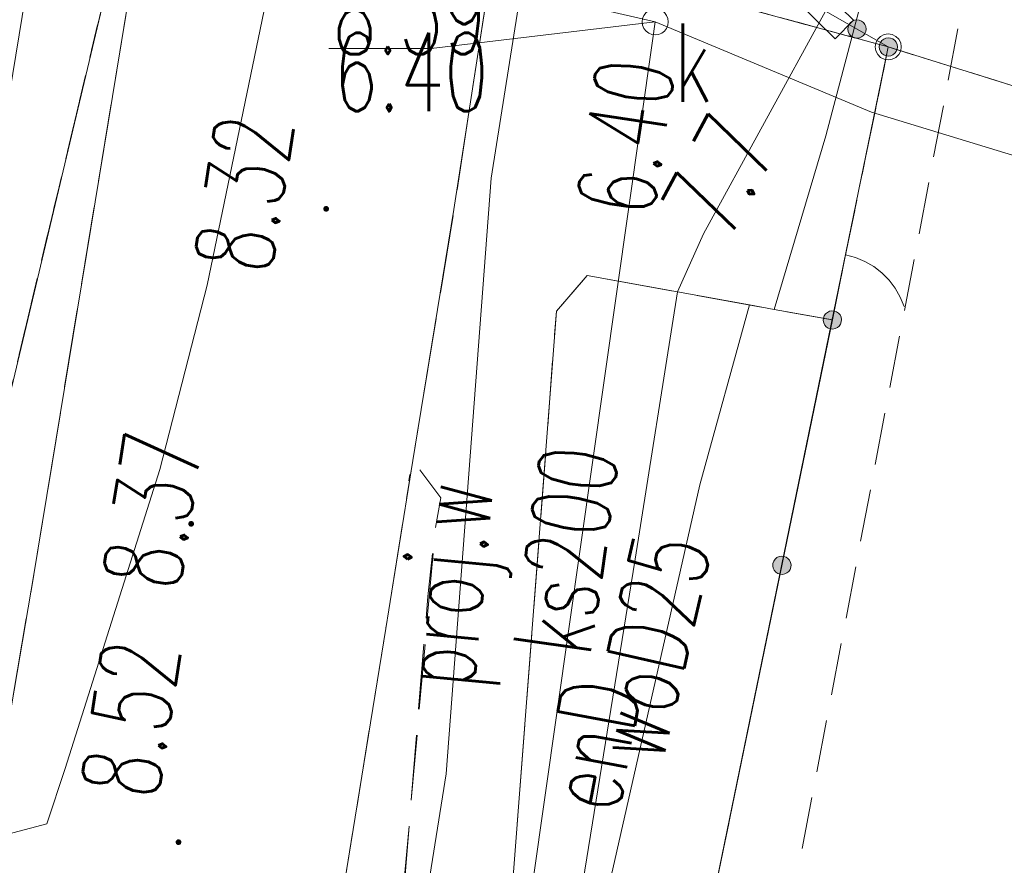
# Model space of a CAD drawing. Header units: millimetres. Extents: x -367306 to 168495, y -187323 to 82034.
# Tile 151 of 170: x 71891 to 90777, y -46637 to -30421. Entities that reach past the tile are written whole.
import ezdxf

# ---------------------------------------------------------------- set-up
doc = ezdxf.new("R2010")
doc.units = ezdxf.units.MM
doc.header["$MEASUREMENT"] = 0
for name, pattern in [('L_0_03', [1000, 500, -500]), ('L_0_04', [1500, 1000, -500]), ('L_0_05', [1750, 1250, -500]), ('L_0_06', [2000, 1500, -500])]:
    doc.linetypes.add(name, pattern=pattern)
for name, color, linetype, lineweight in [('Nowe_0_Nr_pióra__9', 7, 'Continuous', 13), ('Nowe_EGDE_Nr_pióra__8', 7, 'Continuous', 13), ('Nowe_EGDE_Nr_pióra__9', 7, 'Continuous', 13), ('Nowe_EGKK_Nr_pióra__9', 7, 'Continuous', 13), ('Nowe_EGPG_Nr_pióra__8', 7, 'Continuous', 13), ('Nowe_EGPG_Nr_pióra__9', 7, 'Continuous', 13), ('Nowe_EGUG_Nr_pióra__8', 7, 'Continuous', 13), ('Nowe_EGUG_Nr_pióra__9', 7, 'Continuous', 13), ('Nowe_GUPPRZ_O_Nr_pióra__8', 7, 'Continuous', 13), ('Nowe_GUPPRZ_O_Nr_pióra__9', 7, 'Continuous', 13), ('Nowe_OTKC_Nr_pióra__8', 7, 'Continuous', 13), ('Nowe_OTKC_Nr_pióra__9', 7, 'Continuous', 13), ('Nowe_OTKJ_Nr_pióra__8', 7, 'Continuous', 13), ('Nowe_OTKJ_Nr_pióra__9', 7, 'Continuous', 13), ('Nowe_OTKK_Nr_pióra__8', 7, 'Continuous', 13), ('Nowe_OTKK_Nr_pióra__9', 7, 'Continuous', 13), ('Nowe_OTOF_Nr_pióra__8', 7, 'Continuous', 13), ('Nowe_OTOF_Nr_pióra__9', 7, 'Continuous', 13), ('Nowe_OTOO_Nr_pióra__7', 7, 'Continuous', 13), ('Nowe_OTOO_Nr_pióra__8', 7, 'Continuous', 13), ('Nowe_OTOO_Nr_pióra__9', 7, 'Continuous', 13), ('Nowe_OTRS_Nr_pióra__7', 7, 'Continuous', 13), ('Nowe_OTRS_Nr_pióra__8', 7, 'Continuous', 13), ('Nowe_OTRS_Nr_pióra__9', 7, 'Continuous', 13), ('Nowe_OTRS_O_Nr_pióra__8', 7, 'Continuous', 13), ('Nowe_OTZT_Nr_pióra__8', 7, 'Continuous', 13), ('Nowe_OTZT_Nr_pióra__9', 7, 'Continuous', 13), ('Nowe_SUEP_Nr_pióra__8', 7, 'Continuous', 13), ('Nowe_SUEP_Nr_pióra__9', 7, 'Continuous', 13), ('Nowe_SUEP_O_Nr_pióra__8', 7, 'Continuous', 13), ('Nowe_SUES_Nr_pióra__8', 7, 'Continuous', 13), ('Nowe_SUES_Nr_pióra__9', 7, 'Continuous', 13), ('Nowe_SUKP_Nr_pióra__8', 7, 'Continuous', 13), ('Nowe_SUKP_Nr_pióra__9', 7, 'Continuous', 13), ('Nowe_SUKP_O_Nr_pióra__8', 7, 'Continuous', 13), ('Nowe_SUKS_Nr_pióra__8', 7, 'Continuous', 13), ('Nowe_SUKS_Nr_pióra__9', 7, 'Continuous', 13), ('Nowe_SUKS_O_Nr_pióra__8', 7, 'Continuous', 13), ('Nowe_SUTP_Nr_pióra__8', 7, 'Continuous', 13), ('Nowe_SUTP_Nr_pióra__9', 7, 'Continuous', 13), ('Nowe_SUWP_Nr_pióra__8', 7, 'Continuous', 13), ('Nowe_SUWP_Nr_pióra__9', 7, 'Continuous', 13), ('Nowe_SUWP_O_Nr_pióra__8', 7, 'Continuous', 13)]:
    doc.layers.add(name, color=color, linetype=linetype, lineweight=lineweight)
doc.styles.add('STYL_AUTOMATYCZNY_3', font='Simplex.shx')

msp = doc.modelspace()

# ---------------------------------------------------------------- hatches: boundary and pattern name
at = {"layer": 'Nowe_OTOO_Nr_pióra__7', "linetype": 'Continuous', "lineweight": 13}
for points in [[(87798.6, -30514.1), (87781.3, -30556.4), (87775.6, -30601.7), (87781.9, -30647), (87799.6, -30689.1), (87827.6, -30725.1), (87864, -30752.7), (87906.3, -30770), (87951.7, -30775.7), (87996.9, -30769.5), (88039, -30751.7), (88075.1, -30723.7), (88102.7, -30687.3), (88119.9, -30645), (88125.6, -30599.7), (88119.4, -30554.4), (88101.7, -30512.3), (88073.7, -30476.2), (88037.3, -30448.6), (87995, -30431.4), (87949.6, -30425.7), (87904.4, -30431.9), (87862.3, -30449.6), (87826.2, -30477.7)], [(87798.6, -30514.1), (87781.3, -30556.4), (87775.6, -30601.7), (87781.9, -30647), (87799.6, -30689.1), (87827.6, -30725.1), (87864, -30752.7), (87906.3, -30770), (87951.7, -30775.7), (87996.9, -30769.5), (88039, -30751.7), (88075.1, -30723.7), (88102.7, -30687.3), (88119.9, -30645), (88125.6, -30599.7), (88119.4, -30554.4), (88101.7, -30512.3), (88073.7, -30476.2), (88037.3, -30448.6), (87995, -30431.4), (87949.6, -30425.7), (87904.4, -30431.9), (87862.3, -30449.6), (87826.2, -30477.7)], [(88399.6, -30856.4), (88382.3, -30898.7), (88376.6, -30944), (88382.8, -30989.3), (88400.6, -31031.4), (88428.6, -31067.5), (88465, -31095.1), (88507.3, -31112.3), (88552.6, -31118), (88597.9, -31111.8), (88640, -31094.1), (88676.1, -31066), (88703.7, -31029.6), (88720.9, -30987.3), (88726.6, -30942), (88720.4, -30896.7), (88702.7, -30854.6), (88674.6, -30818.6), (88638.2, -30791), (88595.9, -30773.7), (88550.6, -30768), (88505.3, -30774.2), (88463.2, -30792), (88427.2, -30820)], [(87444.2, -36351.1), (87489.7, -36354.4), (87534.6, -36345.8), (87575.7, -36325.9), (87610.2, -36296), (87635.9, -36258.2), (87650.8, -36215), (87654.1, -36169.4), (87645.5, -36124.6), (87625.6, -36083.5), (87595.7, -36048.9), (87557.9, -36023.3), (87514.7, -36008.3), (87469.1, -36005), (87424.3, -36013.6), (87383.2, -36033.6), (87348.6, -36063.5), (87323, -36101.3), (87308, -36144.5), (87304.7, -36190), (87313.4, -36234.9), (87333.3, -36276), (87363.2, -36310.5), (87401, -36336.2)], [(86476.2, -41054.8), (86521.7, -41058), (86566.6, -41049.4), (86607.7, -41029.5), (86642.2, -40999.6), (86667.9, -40961.8), (86682.8, -40918.6), (86686.1, -40873.1), (86677.5, -40828.2), (86657.6, -40787.1), (86627.7, -40752.5), (86589.9, -40726.9), (86546.7, -40711.9), (86501.1, -40708.7), (86456.3, -40717.3), (86415.2, -40737.2), (86380.6, -40767.1), (86355, -40804.9), (86340, -40848.1), (86336.7, -40893.6), (86345.4, -40938.5), (86365.3, -40979.6), (86395.2, -41014.2), (86433, -41039.8)], [(86476.2, -41054.8), (86521.7, -41058), (86566.6, -41049.4), (86607.7, -41029.5), (86642.2, -40999.6), (86667.9, -40961.8), (86682.8, -40918.6), (86686.1, -40873.1), (86677.5, -40828.2), (86657.6, -40787.1), (86627.7, -40752.5), (86589.9, -40726.9), (86546.7, -40711.9), (86501.1, -40708.7), (86456.3, -40717.3), (86415.2, -40737.2), (86380.6, -40767.1), (86355, -40804.9), (86340, -40848.1), (86336.7, -40893.6), (86345.4, -40938.5), (86365.3, -40979.6), (86395.2, -41014.2), (86433, -41039.8)]]:
    msp.add_hatch(color=7, dxfattribs=at).paths.add_polyline_path(points)
at = {"layer": 'Nowe_OTRS_Nr_pióra__7', "linetype": 'Continuous', "lineweight": 13}
for points in [[(77723, -34049.6), (77724.5, -34061.3), (77729, -34072.1), (77736.2, -34081.4), (77745.5, -34088.6), (77756.3, -34093.1), (77768, -34094.6), (77779.6, -34093.1), (77790.5, -34088.6), (77799.8, -34081.4), (77807, -34072.1), (77811.5, -34061.3), (77813, -34049.6), (77811.5, -34038), (77807, -34027.1), (77799.8, -34017.8), (77790.5, -34010.7), (77779.6, -34006.2), (77768, -34004.6), (77756.3, -34006.2), (77745.5, -34010.7), (77736.2, -34017.8), (77729, -34027.1), (77724.5, -34038)], [(75135.4, -40087.3), (75136.9, -40099), (75141.4, -40109.8), (75148.6, -40119.1), (75157.9, -40126.3), (75168.8, -40130.8), (75180.4, -40132.3), (75192.1, -40130.8), (75202.9, -40126.3), (75212.2, -40119.1), (75219.4, -40109.8), (75223.9, -40099), (75225.4, -40087.3), (75223.9, -40075.7), (75219.4, -40064.8), (75212.2, -40055.5), (75202.9, -40048.3), (75192.1, -40043.8), (75180.4, -40042.3), (75168.8, -40043.8), (75157.9, -40048.3), (75148.6, -40055.5), (75141.4, -40064.8), (75136.9, -40075.7)], [(74893.9, -46194), (74895.4, -46205.6), (74899.9, -46216.5), (74907.1, -46225.8), (74916.4, -46233), (74927.3, -46237.5), (74938.9, -46239), (74950.6, -46237.5), (74961.4, -46233), (74970.7, -46225.8), (74977.9, -46216.5), (74982.4, -46205.6), (74983.9, -46194), (74982.4, -46182.3), (74977.9, -46171.5), (74970.7, -46162.2), (74961.4, -46155), (74950.6, -46150.5), (74938.9, -46149), (74927.3, -46150.5), (74916.4, -46155), (74907.1, -46162.2), (74899.9, -46171.5), (74895.4, -46182.3)]]:
    msp.add_hatch(color=7, dxfattribs=at).paths.add_polyline_path(points)

# ---------------------------------------------------------------- linework, layer by layer
at = {"layer": 'Nowe_0_Nr_pióra__9', "color": 7, "linetype": 'L_0_04', "lineweight": 13}
msp.add_lwpolyline([(-54175.8, -16615), (-36542.5, 13691.6), (-32491.5, 24497.6), (-41006.9, 52709.3), (-354.8, 78621.1), (4924.1, 35501.4), (-2954.1, 7738.8), (31962.3, -8247.3), (46488.5, 22925.7), (96328.3, 3296.1), (84395.1, -59501.6), (78496.2, -91288.2), (63259, -147476.2), (43808.2, -176834.2), (-26519.8, -152286.8), (-79150.4, -133916.5), (-87259.9, -85957.4)], close=True, dxfattribs=at)
at = {"layer": 'Nowe_EGDE_Nr_pióra__8', "color": 7, "linetype": 'Continuous', "lineweight": 13}
msp.add_line((88551.6, -30943), (88551.7, -30943), dxfattribs=at)
msp.add_line((88551.6, -30943), (88551.7, -30943), dxfattribs=at)
msp.add_line((88551.6, -30943), (88551.7, -30943), dxfattribs=at)
at = {"layer": 'Nowe_EGDE_Nr_pióra__9', "color": 7, "linetype": 'Continuous', "lineweight": 13, "flags": 128}
for points in [[(70431.6, -103153), (75611.6, -82253), (78871.6, -76153), (79381.6, -73863), (80541.6, -68573), (84031.6, -52933), (88551.6, -30943), (83581.6, -29593), (82851.6, -26523), (83531.6, -22883), (87021.6, -12263), (87781.6, -9943), (92201.6, 2177), (95191.6, 10357), (105121.6, 30727), (70471.6, 39997), (75171.6, 3647), (76491.6, -4103), (77721.6, -12313), (70921.6, -40873)], [(83581.6, -29593), (88551.6, -30943)], [(88551.6, -30943), (84031.6, -52933)], [(113540.3, -38747.5), (88551.6, -30943)], [(88551.6, -30943), (113540.3, -38747.5)]]:
    msp.add_lwpolyline(points, dxfattribs=at)
msp.add_lwpolyline([(70921.6, -40873), (77721.6, -12313), (76491.6, -4103), (59791.6, 2597), (44331.6, -27593), (56311.6, -36173)], close=True, dxfattribs=at)
at = {"layer": 'Nowe_EGKK_Nr_pióra__9', "color": 7, "linetype": 'L_0_06', "lineweight": 13, "flags": 128}
msp.add_lwpolyline([(70921.6, -40873), (77721.6, -12313), (69441.6, -2313), (52047.3, -12525.9), (44331.6, -27593), (47506.2, -29866.6), (54061.6, -15833), (61231.6, -20173), (55048, -35268), (56311.6, -36173)], close=True, dxfattribs=at)
at = {"layer": 'Nowe_EGPG_Nr_pióra__8', "color": 7, "linetype": 'Continuous', "lineweight": 13}
for p, q in [((88404.7, -30740.8), (88404.7, -30740.8)), ((88474.4, -30705.3), (88474.4, -30705.3)), ((88551.6, -30693), (88551.7, -30693)), ((88628.9, -30705.3), (88628.9, -30705.3)), ((88698.6, -30740.8), (88698.6, -30740.8)), ((88301.6, -30943), (88301.7, -30943)), ((88313.9, -30865.8), (88313.9, -30865.8)), ((88349.4, -30796.1), (88349.4, -30796.1)), ((88753.9, -30796.1), (88753.9, -30796.1)), ((88789.4, -30865.8), (88789.4, -30865.8)), ((88801.6, -30943), (88801.7, -30943)), ((88313.9, -31020.3), (88313.9, -31020.3)), ((88349.4, -31090), (88349.4, -31090)), ((88404.7, -31145.3), (88404.7, -31145.3)), ((88698.6, -31145.3), (88698.6, -31145.3)), ((88753.9, -31090), (88753.9, -31090)), ((88789.4, -31020.3), (88789.4, -31020.3)), ((88474.4, -31180.8), (88474.4, -31180.8)), ((88551.6, -31193), (88551.7, -31193)), ((88628.9, -31180.8), (88628.9, -31180.8))]:
    msp.add_line(p, q, dxfattribs=at)
at = {"layer": 'Nowe_EGPG_Nr_pióra__9', "color": 7, "linetype": 'Continuous', "lineweight": 13, "flags": 128}
msp.add_lwpolyline([(88551.6, -30693), (88628.9, -30705.3), (88698.6, -30740.8), (88753.9, -30796.1), (88789.4, -30865.8), (88801.6, -30943), (88789.4, -31020.3), (88753.9, -31090), (88698.6, -31145.3), (88628.9, -31180.8), (88551.6, -31193), (88474.4, -31180.8), (88404.7, -31145.3), (88349.4, -31090), (88313.9, -31020.3), (88301.6, -30943), (88313.9, -30865.8), (88349.4, -30796.1), (88404.7, -30740.8), (88474.4, -30705.3)], close=True, dxfattribs=at)
at = {"layer": 'Nowe_EGUG_Nr_pióra__8', "color": 7, "linetype": 'Continuous', "lineweight": 13}
msp.add_line((88551.6, -30943), (88551.7, -30943), dxfattribs=at)
msp.add_line((88551.6, -30943), (88551.7, -30943), dxfattribs=at)
msp.add_line((88551.6, -30943), (88551.7, -30943), dxfattribs=at)
at = {"layer": 'Nowe_EGUG_Nr_pióra__9', "color": 7, "linetype": 'L_0_03', "lineweight": 13, "flags": 128}
for points in [[(26296.8, -183770.5), (29734.3, -179335.1), (40791.3, -165068.4), (44701.6, -160023), (58841.6, -138483), (62321.6, -129663), (66349.4, -116497.1), (70431.6, -103153), (75611.6, -82253), (77011.8, -79633.1), (78213.7, -77384.1), (78871.6, -76153), (79381.6, -73863), (80541.6, -68573), (84031.6, -52933), (88551.6, -30943), (83581.6, -29593), (82851.6, -26523), (83531.6, -22883), (87021.6, -12263), (87781.6, -9943), (92201.6, 2177), (95191.6, 10357), (105121.6, 30727), (70471.6, 39997), (75171.6, 3647), (76491.6, -4103), (77721.6, -12313), (70921.6, -40873), (55981.6, -97123), (55719.6, -97842.3), (43551.6, -131243), (31321.6, -148073), (25687.3, -155829.8), (19561.6, -164263), (7973.4, -180602.1)], [(70921.6, -40873), (77721.6, -12313), (69441.6, -2313), (52047.3, -12525.9), (44331.6, -27593), (47506.2, -29866.6), (54061.6, -15833), (61231.6, -20173), (55048, -35268), (56311.6, -36173)]]:
    msp.add_lwpolyline(points, close=True, dxfattribs=at)
for points in [[(83581.6, -29593), (88551.6, -30943)], [(88551.6, -30943), (84031.6, -52933)], [(113541.2, -38740.5), (88551.6, -30943)], [(88551.6, -30943), (113541.2, -38740.5)]]:
    msp.add_lwpolyline(points, dxfattribs=at)
at = {"layer": 'Nowe_GUPPRZ_O_Nr_pióra__8', "color": 7, "linetype": 'Continuous', "lineweight": 13}
for p, q in [((84081.6, -30463), (84081.7, -30463)), ((77821.2, -30975.8), (77821.3, -30975.8)), ((79781.2, -30975.8), (79781.3, -30975.8))]:
    msp.add_line(p, q, dxfattribs=at)
at = {"layer": 'Nowe_GUPPRZ_O_Nr_pióra__9', "color": 7, "linetype": 'Continuous', "lineweight": 13, "flags": 128}
msp.add_lwpolyline([(84081.6, -30463), (79781.2, -30975.8), (77821.2, -30975.8)], dxfattribs=at)
at = {"layer": 'Nowe_OTKC_Nr_pióra__8', "color": 7, "linetype": 'Continuous', "lineweight": 13}
for p, q in [((88551.6, -30943), (88551.7, -30943)), ((82778.1, -35324.8), (82778.2, -35324.8)), ((82187, -36012.2), (82187, -36012.2)), ((87475.4, -36179), (87475.4, -36179)), ((79431.6, -38873), (79431.7, -38873)), ((79352.7, -39265.9), (79352.7, -39265.9)), ((79971.6, -39593), (79971.7, -39593)), ((79862.8, -40166.1), (79862.8, -40166.1))]:
    msp.add_line(p, q, dxfattribs=at)
at = {"layer": 'Nowe_OTKC_Nr_pióra__9', "color": 7, "linetype": 'L_0_05', "lineweight": 13, "flags": 128}
for points in [[(83531.6, -22883), (88452.7, -24583.8), (86882.6, -29372.4), (83678.1, -28740), (83581.6, -29593), (88551.6, -30943), (87475.4, -36179), (82778.1, -35324.8), (82187, -36012.2), (80952.7, -52108.3), (80881.7, -53033.6), (81110, -54091.4), (83594.8, -54890.6), (82659.7, -59081), (79603.1, -59046.4), (76766.2, -72509.6), (76073, -75767.4), (76377.1, -76589.3), (76357, -78920.9), (75161.1, -83038), (74530.7, -82995), (74201.2, -83030.8), (73979.1, -83252.9), (73102, -86849.4), (69069.6, -102010.7), (65900, -112791.7), (66805.6, -113330.8), (64685.4, -120046.5), (63862.7, -120010.7), (59922.4, -130330.7), (58359.6, -134082.1), (54835.5, -141889.8), (53583.5, -144719.2), (48939.8, -151448.3), (44926.9, -157486.2), (40489.9, -163749.4), (35382, -170727.8), (32875.1, -174285.4), (34304.8, -175260.1), (33682.2, -176249.5), (31478.9, -179397.9), (29593.7, -178484), (25968.3, -183713.7)], [(77397.9, -53052), (78000, -53093.2), (78768.8, -52586), (79862.8, -40166.1), (79971.6, -39593), (79431.6, -38873), (79352.7, -39265.9)]]:
    msp.add_lwpolyline(points, dxfattribs=at)
at = {"layer": 'Nowe_OTKJ_Nr_pióra__8', "color": 7, "linetype": 'Continuous', "lineweight": 13}
for p, q in [((80221.6, -34063), (80221.7, -34063)), ((79431.6, -38873), (79431.7, -38873)), ((72161.6, -41063), (72161.7, -41063)), ((78911.6, -42093), (78911.7, -42093))]:
    msp.add_line(p, q, dxfattribs=at)
at = {"layer": 'Nowe_OTKJ_Nr_pióra__9', "color": 7, "linetype": 'L_0_06', "lineweight": 13, "flags": 128}
msp.add_lwpolyline([(21472.8, -182936.3), (26882.7, -175776), (28540.7, -173581.5), (29691.4, -171973.5), (37465.7, -161109.1), (46145.3, -148356.4), (49972.2, -142287.6), (51641.5, -139022.6), (53138.9, -135757.7), (54527.5, -132715.9), (57342.3, -125022.1), (59763.9, -118137.3), (62318.9, -110873.1), (64720.1, -102390.1), (67644.1, -92101.9), (70126.7, -83617.2), (71230.4, -82306.4), (71874.3, -82536.4), (72338.2, -77200.1), (72304.6, -73825.8), (73717.2, -67166.3), (75064.8, -60878), (76317.6, -57755.4), (77397.9, -53052), (77381.6, -52943), (77241.6, -52403), (78911.6, -42093), (79431.6, -38873), (80221.6, -34063), (81181.6, -27813), (82081.6, -22403), (82421.6, -20413), (82891.6, -18473), (83461.6, -16453), (84951.6, -11803), (87421.6, -4163), (88041.6, -2283), (88671.6, -343), (89391.6, 1647), (92221.6, 8227), (93441.6, 10997), (94021.6, 12247), (97931.6, 20357), (100791.6, 26227), (101921.6, 28457), (103521.6, 31152.6), (96697.7, 32981.9), (95391.6, 30567), (93491.6, 27337), (90361.6, 21997), (89811.6, 21167), (89081.6, 20527), (88161.6, 20167), (87161.6, 20187), (86281.6, 20637), (85621.6, 21407), (85231.6, 22277), (85021.6, 23177), (84401.6, 27727), (83761.6, 32287), (83361.6, 35117), (83368.6, 36520.8), (82801.7, 36698.3), (75439, 38653.3), (75901.6, 36127), (76431.6, 32237), (76931.6, 28187), (78631.6, 15207), (78671.6, 13957), (78451.6, 6997), (78251.6, 2937), (77991.6, 1957), (77531.6, 1027), (77141.6, -3223), (77561.6, -4543), (77401.6, -6673), (76791.6, -11613), (75671.6, -19553), (74091.6, -29323), (72161.6, -41063), (70331.6, -51773), (67307.1, -65408.9), (64955.9, -76300.2), (60888.5, -93538.3), (58023.6, -105195.3), (54440.5, -115996.9), (49439.1, -128605.1), (44882, -139357.8), (42612.1, -143016.9), (35958.2, -152858.9), (27306.8, -165115.4), (15023.6, -181821.2)], close=True, dxfattribs=at)
at = {"layer": 'Nowe_OTKK_Nr_pióra__8', "color": 7, "linetype": 'Continuous', "lineweight": 13}
for p, q in [((80221.6, -34063), (80221.7, -34063)), ((82778.1, -35324.8), (82778.2, -35324.8)), ((84506.5, -35639.1), (84506.5, -35639.1)), ((82187, -36012.2), (82187, -36012.2)), ((85888.1, -35890.3), (85888.2, -35890.3)), ((86363.3, -35976.8), (86363.3, -35976.8)), ((87479.4, -36179.7), (87479.5, -36179.7)), ((79431.6, -38873), (79431.7, -38873)), ((72161.6, -41063), (72161.7, -41063)), ((78911.6, -42093), (78911.7, -42093))]:
    msp.add_line(p, q, dxfattribs=at)
at = {"layer": 'Nowe_OTKK_Nr_pióra__9', "color": 7, "linetype": 'Continuous', "lineweight": 13, "flags": 128}
for points in [[(78631.6, 11957), (78451.6, 6997), (78251.6, 2937), (77991.6, 1957), (77531.6, 1027), (77141.6, -3223), (77561.6, -4543), (77401.6, -6673), (76791.6, -11613), (75671.6, -19553), (74091.6, -29323), (72161.6, -41063), (70331.6, -51773)], [(72338.2, -77200.1), (72304.6, -73825.8), (73717.2, -67166.3), (75064.8, -60878), (76317.6, -57755.4), (76781.6, -55823), (77381.6, -52943), (77241.6, -52403), (78911.6, -42093), (79431.6, -38873), (80221.6, -34063), (81181.6, -27813), (82081.6, -22403), (82421.6, -20413), (82891.6, -18473), (83461.6, -16453), (84951.6, -11803), (87421.6, -4163), (88041.6, -2283), (88671.6, -343), (89391.6, 1647), (92221.6, 8227), (93441.6, 10997)], [(87479.4, -36179.7), (86363.3, -35976.8), (85888.1, -35890.3), (84506.5, -35639.1), (82778.1, -35324.8), (82187, -36012.2), (80952.7, -52108.3), (80881.7, -53033.6), (81110, -54091.4), (83594.8, -54890.6)]]:
    msp.add_lwpolyline(points, dxfattribs=at)
at = {"layer": 'Nowe_OTOF_Nr_pióra__8', "color": 7, "linetype": 'Continuous', "lineweight": 13}
for p, q in [((87731.9, -34930.9), (87732, -34930.9)), ((87731.9, -34930.9), (87732, -34930.9)), ((87921.3, -34982.3), (87921.3, -34982.3)), ((88102.3, -35057.9), (88102.4, -35057.9)), ((88271.9, -35156.6), (88272, -35156.6)), ((88427.2, -35276.5), (88427.3, -35276.5)), ((88565.5, -35415.7), (88565.6, -35415.7)), ((88684.5, -35571.7), (88684.5, -35571.7)), ((88782.1, -35741.9), (88782.1, -35741.9)), ((88856.6, -35923.5), (88856.6, -35923.5)), ((87479.4, -36179.7), (87479.5, -36179.7))]:
    msp.add_line(p, q, dxfattribs=at)
at = {"layer": 'Nowe_OTOF_Nr_pióra__9', "color": 7, "linetype": 'Continuous', "lineweight": 13, "flags": 128}
for points in [[(87479.4, -36179.7), (87731.9, -34930.9)], [(87731.9, -34930.9), (87921.3, -34982.3), (88102.3, -35057.9), (88271.9, -35156.6), (88427.2, -35276.5), (88565.5, -35415.7), (88684.5, -35571.7), (88782.1, -35741.9), (88856.6, -35923.5)]]:
    msp.add_lwpolyline(points, dxfattribs=at)
at = {"layer": 'Nowe_OTOO_Nr_pióra__8', "color": 7, "linetype": 'Continuous', "lineweight": 13}
for p, q in [((87781.3, -30556.4), (87781.4, -30556.4)), ((87781.3, -30556.4), (87781.4, -30556.4)), ((87798.6, -30514.1), (87798.6, -30514.1)), ((87798.6, -30514.1), (87798.6, -30514.1)), ((87826.2, -30477.7), (87826.2, -30477.7)), ((87826.2, -30477.7), (87826.2, -30477.7)), ((87862.3, -30449.6), (87862.3, -30449.6)), ((87862.3, -30449.6), (87862.3, -30449.6)), ((87904.4, -30431.9), (87904.4, -30431.9)), ((87904.4, -30431.9), (87904.4, -30431.9)), ((87949.6, -30425.7), (87949.7, -30425.7)), ((87949.6, -30425.7), (87949.7, -30425.7)), ((87995, -30431.4), (87995, -30431.4)), ((87995, -30431.4), (87995, -30431.4)), ((88037.3, -30448.6), (88037.3, -30448.6)), ((88037.3, -30448.6), (88037.3, -30448.6)), ((88073.7, -30476.2), (88073.7, -30476.2)), ((88073.7, -30476.2), (88073.7, -30476.2)), ((88101.7, -30512.3), (88101.7, -30512.3)), ((88101.7, -30512.3), (88101.7, -30512.3)), ((88119.4, -30554.4), (88119.5, -30554.4)), ((88119.4, -30554.4), (88119.5, -30554.4)), ((87775.6, -30601.7), (87775.7, -30601.7)), ((87775.6, -30601.7), (87775.7, -30601.7)), ((87781.9, -30647), (87781.9, -30647)), ((87781.9, -30647), (87781.9, -30647)), ((87799.6, -30689.1), (87799.6, -30689.1)), ((87799.6, -30689.1), (87799.6, -30689.1)), ((87827.6, -30725.1), (87827.7, -30725.1)), ((87827.6, -30725.1), (87827.7, -30725.1)), ((87864, -30752.7), (87864.1, -30752.7)), ((87864, -30752.7), (87864.1, -30752.7)), ((87906.3, -30770), (87906.4, -30770)), ((87906.3, -30770), (87906.4, -30770)), ((87951.7, -30775.7), (87951.7, -30775.7)), ((87951.7, -30775.7), (87951.7, -30775.7)), ((87996.9, -30769.5), (87997, -30769.5)), ((87996.9, -30769.5), (87997, -30769.5)), ((88039, -30751.7), (88039.1, -30751.7)), ((88039, -30751.7), (88039.1, -30751.7)), ((88075.1, -30723.7), (88075.2, -30723.7)), ((88075.1, -30723.7), (88075.2, -30723.7)), ((88102.7, -30687.3), (88102.8, -30687.3)), ((88102.7, -30687.3), (88102.8, -30687.3)), ((88119.9, -30645), (88120, -30645)), ((88119.9, -30645), (88120, -30645)), ((88125.6, -30599.7), (88125.7, -30599.7)), ((88125.6, -30599.7), (88125.7, -30599.7)), ((88505.3, -30774.2), (88505.4, -30774.2)), ((88550.6, -30768), (88550.7, -30768)), ((88595.9, -30773.7), (88596, -30773.7)), ((88376.6, -30944), (88376.7, -30944)), ((88382.3, -30898.7), (88382.4, -30898.7)), ((88399.6, -30856.4), (88399.6, -30856.4)), ((88427.2, -30820), (88427.2, -30820)), ((88463.2, -30792), (88463.3, -30792)), ((88551.6, -30943), (88551.7, -30943)), ((88638.2, -30791), (88638.3, -30791)), ((88674.6, -30818.6), (88674.7, -30818.6)), ((88702.7, -30854.6), (88702.7, -30854.6)), ((88720.4, -30896.7), (88720.4, -30896.7)), ((88726.6, -30942), (88726.7, -30942)), ((88382.8, -30989.3), (88382.9, -30989.3)), ((88400.6, -31031.4), (88400.6, -31031.4)), ((88428.6, -31067.5), (88428.6, -31067.5)), ((88465, -31095.1), (88465.1, -31095.1)), ((88507.3, -31112.3), (88507.4, -31112.3)), ((88552.6, -31118), (88552.7, -31118)), ((88597.9, -31111.8), (88597.9, -31111.8)), ((88640, -31094.1), (88640, -31094.1)), ((88676.1, -31066), (88676.1, -31066)), ((88703.7, -31029.6), (88703.7, -31029.6)), ((88720.9, -30987.3), (88721, -30987.3)), ((87348.6, -36063.5), (87348.7, -36063.5)), ((87383.2, -36033.6), (87383.2, -36033.6)), ((87424.3, -36013.6), (87424.3, -36013.6)), ((87469.1, -36005), (87469.2, -36005)), ((87514.7, -36008.3), (87514.8, -36008.3)), ((87557.9, -36023.3), (87557.9, -36023.3)), ((87595.7, -36048.9), (87595.7, -36048.9)), ((87304.7, -36190), (87304.8, -36190)), ((87308, -36144.5), (87308.1, -36144.5)), ((87313.4, -36234.9), (87313.4, -36234.9)), ((87323, -36101.3), (87323, -36101.3)), ((87479.4, -36179.7), (87479.5, -36179.7)), ((87625.6, -36083.5), (87625.6, -36083.5)), ((87635.9, -36258.2), (87635.9, -36258.2)), ((87645.5, -36124.6), (87645.6, -36124.6)), ((87650.8, -36215), (87650.9, -36215)), ((87654.1, -36169.4), (87654.2, -36169.4)), ((87333.3, -36276), (87333.3, -36276)), ((87363.2, -36310.5), (87363.2, -36310.5)), ((87401, -36336.2), (87401, -36336.2)), ((87444.2, -36351.1), (87444.2, -36351.1)), ((87489.7, -36354.4), (87489.8, -36354.4)), ((87534.6, -36345.8), (87534.6, -36345.8)), ((87575.7, -36325.9), (87575.7, -36325.9)), ((87610.2, -36296), (87610.3, -36296)), ((86380.6, -40767.1), (86380.7, -40767.1)), ((86380.6, -40767.1), (86380.7, -40767.1)), ((86415.2, -40737.2), (86415.2, -40737.2)), ((86415.2, -40737.2), (86415.2, -40737.2)), ((86456.3, -40717.3), (86456.3, -40717.3)), ((86456.3, -40717.3), (86456.3, -40717.3)), ((86501.1, -40708.7), (86501.2, -40708.7)), ((86501.1, -40708.7), (86501.2, -40708.7)), ((86546.7, -40711.9), (86546.8, -40711.9)), ((86546.7, -40711.9), (86546.8, -40711.9)), ((86589.9, -40726.9), (86589.9, -40726.9)), ((86589.9, -40726.9), (86589.9, -40726.9)), ((86627.7, -40752.5), (86627.7, -40752.5)), ((86627.7, -40752.5), (86627.7, -40752.5)), ((86657.6, -40787.1), (86657.6, -40787.1)), ((86657.6, -40787.1), (86657.6, -40787.1)), ((86336.7, -40893.6), (86336.8, -40893.6)), ((86336.7, -40893.6), (86336.8, -40893.6)), ((86340, -40848.1), (86340.1, -40848.1)), ((86340, -40848.1), (86340.1, -40848.1)), ((86345.4, -40938.5), (86345.4, -40938.5)), ((86345.4, -40938.5), (86345.4, -40938.5)), ((86355, -40804.9), (86355, -40804.9)), ((86355, -40804.9), (86355, -40804.9)), ((86365.3, -40979.6), (86365.3, -40979.6)), ((86365.3, -40979.6), (86365.3, -40979.6)), ((86667.9, -40961.8), (86667.9, -40961.8)), ((86667.9, -40961.8), (86667.9, -40961.8)), ((86677.5, -40828.2), (86677.6, -40828.2)), ((86677.5, -40828.2), (86677.6, -40828.2)), ((86682.8, -40918.6), (86682.9, -40918.6)), ((86682.8, -40918.6), (86682.9, -40918.6)), ((86686.1, -40873.1), (86686.2, -40873.1)), ((86686.1, -40873.1), (86686.2, -40873.1)), ((86395.2, -41014.2), (86395.2, -41014.2)), ((86395.2, -41014.2), (86395.2, -41014.2)), ((86433, -41039.8), (86433, -41039.8)), ((86433, -41039.8), (86433, -41039.8)), ((86476.2, -41054.8), (86476.2, -41054.8)), ((86476.2, -41054.8), (86476.2, -41054.8)), ((86521.7, -41058), (86521.8, -41058)), ((86521.7, -41058), (86521.8, -41058)), ((86566.6, -41049.4), (86566.6, -41049.4)), ((86566.6, -41049.4), (86566.6, -41049.4)), ((86607.7, -41029.5), (86607.7, -41029.5)), ((86607.7, -41029.5), (86607.7, -41029.5)), ((86642.2, -40999.6), (86642.3, -40999.6)), ((86642.2, -40999.6), (86642.3, -40999.6))]:
    msp.add_line(p, q, dxfattribs=at)
at = {"layer": 'Nowe_OTOO_Nr_pióra__9', "color": 7, "linetype": 'Continuous', "lineweight": 13, "flags": 128}
for points in [[(83678.1, -28740), (86882.6, -29372.4), (87349.7, -30258.3), (88551.6, -30943)], [(110573.1, -61222.6), (84031.6, -52933), (87479.4, -36179.7)]]:
    msp.add_lwpolyline(points, dxfattribs=at)
for points in [[(87798.6, -30514.1), (87781.3, -30556.4), (87775.6, -30601.7), (87781.9, -30647), (87799.6, -30689.1), (87827.6, -30725.1), (87864, -30752.7), (87906.3, -30770), (87951.7, -30775.7), (87996.9, -30769.5), (88039, -30751.7), (88075.1, -30723.7), (88102.7, -30687.3), (88119.9, -30645), (88125.6, -30599.7), (88119.4, -30554.4), (88101.7, -30512.3), (88073.7, -30476.2), (88037.3, -30448.6), (87995, -30431.4), (87949.6, -30425.7), (87904.4, -30431.9), (87862.3, -30449.6), (87826.2, -30477.7)], [(87798.6, -30514.1), (87781.3, -30556.4), (87775.6, -30601.7), (87781.9, -30647), (87799.6, -30689.1), (87827.6, -30725.1), (87864, -30752.7), (87906.3, -30770), (87951.7, -30775.7), (87996.9, -30769.5), (88039, -30751.7), (88075.1, -30723.7), (88102.7, -30687.3), (88119.9, -30645), (88125.6, -30599.7), (88119.4, -30554.4), (88101.7, -30512.3), (88073.7, -30476.2), (88037.3, -30448.6), (87995, -30431.4), (87949.6, -30425.7), (87904.4, -30431.9), (87862.3, -30449.6), (87826.2, -30477.7)], [(88399.6, -30856.4), (88382.3, -30898.7), (88376.6, -30944), (88382.8, -30989.3), (88400.6, -31031.4), (88428.6, -31067.5), (88465, -31095.1), (88507.3, -31112.3), (88552.6, -31118), (88597.9, -31111.8), (88640, -31094.1), (88676.1, -31066), (88703.7, -31029.6), (88720.9, -30987.3), (88726.6, -30942), (88720.4, -30896.7), (88702.7, -30854.6), (88674.6, -30818.6), (88638.2, -30791), (88595.9, -30773.7), (88550.6, -30768), (88505.3, -30774.2), (88463.2, -30792), (88427.2, -30820)], [(87444.2, -36351.1), (87489.7, -36354.4), (87534.6, -36345.8), (87575.7, -36325.9), (87610.2, -36296), (87635.9, -36258.2), (87650.8, -36215), (87654.1, -36169.4), (87645.5, -36124.6), (87625.6, -36083.5), (87595.7, -36048.9), (87557.9, -36023.3), (87514.7, -36008.3), (87469.1, -36005), (87424.3, -36013.6), (87383.2, -36033.6), (87348.6, -36063.5), (87323, -36101.3), (87308, -36144.5), (87304.7, -36190), (87313.4, -36234.9), (87333.3, -36276), (87363.2, -36310.5), (87401, -36336.2)], [(86476.2, -41054.8), (86521.7, -41058), (86566.6, -41049.4), (86607.7, -41029.5), (86642.2, -40999.6), (86667.9, -40961.8), (86682.8, -40918.6), (86686.1, -40873.1), (86677.5, -40828.2), (86657.6, -40787.1), (86627.7, -40752.5), (86589.9, -40726.9), (86546.7, -40711.9), (86501.1, -40708.7), (86456.3, -40717.3), (86415.2, -40737.2), (86380.6, -40767.1), (86355, -40804.9), (86340, -40848.1), (86336.7, -40893.6), (86345.4, -40938.5), (86365.3, -40979.6), (86395.2, -41014.2), (86433, -41039.8)], [(86476.2, -41054.8), (86521.7, -41058), (86566.6, -41049.4), (86607.7, -41029.5), (86642.2, -40999.6), (86667.9, -40961.8), (86682.8, -40918.6), (86686.1, -40873.1), (86677.5, -40828.2), (86657.6, -40787.1), (86627.7, -40752.5), (86589.9, -40726.9), (86546.7, -40711.9), (86501.1, -40708.7), (86456.3, -40717.3), (86415.2, -40737.2), (86380.6, -40767.1), (86355, -40804.9), (86340, -40848.1), (86336.7, -40893.6), (86345.4, -40938.5), (86365.3, -40979.6), (86395.2, -41014.2), (86433, -41039.8)]]:
    msp.add_lwpolyline(points, close=True, dxfattribs=at)
at = {"layer": 'Nowe_OTRS_Nr_pióra__8', "color": 7, "linetype": 'Continuous', "lineweight": 13}
for p, q in [((77723, -34049.6), (77723, -34049.6)), ((77724.5, -34038), (77724.6, -34038)), ((77724.5, -34061.3), (77724.6, -34061.3)), ((77729, -34027.1), (77729.1, -34027.1)), ((77729, -34072.1), (77729.1, -34072.1)), ((77736.2, -34017.8), (77736.2, -34017.8)), ((77736.2, -34081.4), (77736.2, -34081.4)), ((77745.5, -34010.7), (77745.5, -34010.7)), ((77745.5, -34088.6), (77745.5, -34088.6)), ((77756.3, -34006.2), (77756.4, -34006.2)), ((77756.3, -34093.1), (77756.4, -34093.1)), ((77768, -34004.6), (77768, -34004.6)), ((77768, -34094.6), (77768, -34094.6)), ((77779.6, -34006.2), (77779.7, -34006.2)), ((77779.6, -34093.1), (77779.7, -34093.1)), ((77790.5, -34010.7), (77790.5, -34010.7)), ((77790.5, -34088.6), (77790.5, -34088.6)), ((77799.8, -34017.8), (77799.9, -34017.8)), ((77799.8, -34081.4), (77799.9, -34081.4)), ((77807, -34027.1), (77807, -34027.1)), ((77807, -34072.1), (77807, -34072.1)), ((77811.5, -34038), (77811.5, -34038)), ((77811.5, -34061.3), (77811.5, -34061.3)), ((77813, -34049.6), (77813, -34049.6)), ((75135.4, -40087.3), (75135.5, -40087.3)), ((75136.9, -40075.7), (75137, -40075.7)), ((75136.9, -40099), (75137, -40099)), ((75141.4, -40064.8), (75141.5, -40064.8)), ((75141.4, -40109.8), (75141.5, -40109.8)), ((75148.6, -40055.5), (75148.6, -40055.5)), ((75148.6, -40119.1), (75148.6, -40119.1)), ((75157.9, -40048.3), (75158, -40048.3)), ((75157.9, -40126.3), (75158, -40126.3)), ((75168.8, -40043.8), (75168.8, -40043.8)), ((75168.8, -40130.8), (75168.8, -40130.8)), ((75180.4, -40042.3), (75180.5, -40042.3)), ((75180.4, -40132.3), (75180.5, -40132.3)), ((75192.1, -40043.8), (75192.1, -40043.8)), ((75192.1, -40130.8), (75192.1, -40130.8)), ((75202.9, -40048.3), (75203, -40048.3)), ((75202.9, -40126.3), (75203, -40126.3)), ((75212.2, -40055.5), (75212.3, -40055.5)), ((75212.2, -40119.1), (75212.3, -40119.1)), ((75219.4, -40064.8), (75219.4, -40064.8)), ((75219.4, -40109.8), (75219.4, -40109.8)), ((75223.9, -40075.7), (75223.9, -40075.7)), ((75223.9, -40099), (75223.9, -40099)), ((75225.4, -40087.3), (75225.5, -40087.3)), ((74893.9, -46194), (74894, -46194)), ((74895.4, -46182.3), (74895.5, -46182.3)), ((74895.4, -46205.6), (74895.5, -46205.6)), ((74899.9, -46171.5), (74900, -46171.5)), ((74899.9, -46216.5), (74900, -46216.5)), ((74907.1, -46162.2), (74907.1, -46162.2)), ((74907.1, -46225.8), (74907.1, -46225.8)), ((74916.4, -46155), (74916.5, -46155)), ((74916.4, -46233), (74916.5, -46233)), ((74927.3, -46150.5), (74927.3, -46150.5)), ((74927.3, -46237.5), (74927.3, -46237.5)), ((74938.9, -46149), (74939, -46149)), ((74938.9, -46239), (74939, -46239)), ((74950.6, -46150.5), (74950.6, -46150.5)), ((74950.6, -46237.5), (74950.6, -46237.5)), ((74961.4, -46155), (74961.5, -46155)), ((74961.4, -46233), (74961.5, -46233)), ((74970.7, -46162.2), (74970.8, -46162.2)), ((74970.7, -46225.8), (74970.8, -46225.8)), ((74977.9, -46171.5), (74977.9, -46171.5)), ((74977.9, -46216.5), (74977.9, -46216.5)), ((74982.4, -46182.3), (74982.4, -46182.3)), ((74982.4, -46205.6), (74982.4, -46205.6)), ((74983.9, -46194), (74984, -46194))]:
    msp.add_line(p, q, dxfattribs=at)
at = {"layer": 'Nowe_OTRS_Nr_pióra__9', "color": 7, "linetype": 'Continuous', "lineweight": 13, "flags": 128}
for points in [[(77723, -34049.6), (77724.5, -34061.3), (77729, -34072.1), (77736.2, -34081.4), (77745.5, -34088.6), (77756.3, -34093.1), (77768, -34094.6), (77779.6, -34093.1), (77790.5, -34088.6), (77799.8, -34081.4), (77807, -34072.1), (77811.5, -34061.3), (77813, -34049.6), (77811.5, -34038), (77807, -34027.1), (77799.8, -34017.8), (77790.5, -34010.7), (77779.6, -34006.2), (77768, -34004.6), (77756.3, -34006.2), (77745.5, -34010.7), (77736.2, -34017.8), (77729, -34027.1), (77724.5, -34038)], [(75135.4, -40087.3), (75136.9, -40099), (75141.4, -40109.8), (75148.6, -40119.1), (75157.9, -40126.3), (75168.8, -40130.8), (75180.4, -40132.3), (75192.1, -40130.8), (75202.9, -40126.3), (75212.2, -40119.1), (75219.4, -40109.8), (75223.9, -40099), (75225.4, -40087.3), (75223.9, -40075.7), (75219.4, -40064.8), (75212.2, -40055.5), (75202.9, -40048.3), (75192.1, -40043.8), (75180.4, -40042.3), (75168.8, -40043.8), (75157.9, -40048.3), (75148.6, -40055.5), (75141.4, -40064.8), (75136.9, -40075.7)], [(74893.9, -46194), (74895.4, -46205.6), (74899.9, -46216.5), (74907.1, -46225.8), (74916.4, -46233), (74927.3, -46237.5), (74938.9, -46239), (74950.6, -46237.5), (74961.4, -46233), (74970.7, -46225.8), (74977.9, -46216.5), (74982.4, -46205.6), (74983.9, -46194), (74982.4, -46182.3), (74977.9, -46171.5), (74970.7, -46162.2), (74961.4, -46155), (74950.6, -46150.5), (74938.9, -46149), (74927.3, -46150.5), (74916.4, -46155), (74907.1, -46162.2), (74899.9, -46171.5), (74895.4, -46182.3)]]:
    msp.add_lwpolyline(points, close=True, dxfattribs=at)
at = {"layer": 'Nowe_OTZT_Nr_pióra__8', "color": 7, "linetype": 'Continuous', "lineweight": 13}
for p, q in [((79431.6, -38873), (79431.7, -38873)), ((79352.7, -39265.9), (79352.7, -39265.9)), ((79971.6, -39593), (79971.7, -39593)), ((79862.8, -40166.1), (79862.8, -40166.1)), ((79720.6, -41479.7), (79720.6, -41479.7))]:
    msp.add_line(p, q, dxfattribs=at)
at = {"layer": 'Nowe_OTZT_Nr_pióra__9', "color": 7, "linetype": 'L_0_05', "lineweight": 13, "flags": 128}
msp.add_lwpolyline([(77397.9, -53052), (78000, -53093.2), (78768.8, -52586), (79053.3, -49648.2), (79720.6, -41479.7), (79862.8, -40166.1), (79971.6, -39593), (79431.6, -38873), (79352.7, -39265.9)], dxfattribs=at)
at = {"layer": 'Nowe_SUEP_Nr_pióra__8', "color": 7, "linetype": 'Continuous', "lineweight": 13}
for p, q in [((85007.4, -34526.3), (85007.4, -34526.3)), ((85007.4, -34526.3), (85007.4, -34526.3)), ((84506.5, -35639.1), (84506.5, -35639.1)), ((84506.5, -35639.1), (84506.5, -35639.1)), ((83698.7, -40765.1), (83698.7, -40765.1)), ((83698.7, -40765.1), (83698.7, -40765.1))]:
    msp.add_line(p, q, dxfattribs=at)
at = {"layer": 'Nowe_SUEP_Nr_pióra__9', "color": 7, "linetype": 'Continuous', "lineweight": 13, "flags": 128}
msp.add_lwpolyline([(87349.7, -30258.3), (85007.4, -34526.3), (84506.5, -35639.1), (83698.7, -40765.1), (82661, -47164.3), (82110.8, -50588), (80455.2, -59640.3)], dxfattribs=at)
msp.add_lwpolyline([(87349.7, -30258.3), (85007.4, -34526.3), (84506.5, -35639.1), (83698.7, -40765.1), (82661, -47164.3), (82110.8, -50588), (80455.2, -59640.3)], dxfattribs=at)
at = {"layer": 'Nowe_SUES_Nr_pióra__8', "color": 7, "linetype": 'Continuous', "lineweight": 13}
for p, q in [((87881.9, -30429.4), (87881.9, -30429.4)), ((87532.1, -30786.7), (87532.2, -30786.7))]:
    msp.add_line(p, q, dxfattribs=at)
at = {"layer": 'Nowe_SUES_Nr_pióra__9', "color": 7, "linetype": 'Continuous', "lineweight": 13, "flags": 128}
msp.add_lwpolyline([(87881.9, -30429.4), (87532.1, -30786.7), (86817.5, -30087.3), (87167.2, -29729.9)], close=True, dxfattribs=at)
at = {"layer": 'Nowe_SUKP_Nr_pióra__8', "color": 7, "linetype": 'Continuous', "lineweight": 13}
for p, q in [((84081.6, -30463), (84081.7, -30463)), ((84081.6, -30463), (84081.7, -30463)), ((84081.6, -30463), (84081.7, -30463)), ((84029.6, -30828.3), (84029.6, -30828.3)), ((88231.6, -32193), (88231.7, -32193))]:
    msp.add_line(p, q, dxfattribs=at)
at = {"layer": 'Nowe_SUKP_Nr_pióra__9', "color": 7, "linetype": 'Continuous', "lineweight": 13, "flags": 128}
for points in [[(65531.6, -26203), (84081.6, -30463)], [(78791.6, -64273), (81041.6, -51803), (84029.6, -30828.3), (84081.6, -30463)], [(106846.2, -42258.7), (107334, -40706.8), (106061.6, -37633), (105752.8, -37538.8), (88231.6, -32193), (84081.6, -30463)]]:
    msp.add_lwpolyline(points, dxfattribs=at)
at = {"layer": 'Nowe_SUKS_Nr_pióra__8', "color": 7, "linetype": 'Continuous', "lineweight": 13}
for p, q in [((83831.6, -30463), (83831.7, -30463)), ((83840.1, -30527.7), (83840.2, -30527.7)), ((83865.1, -30588), (83865.2, -30588)), ((84298.1, -30588), (84298.2, -30588)), ((84323.1, -30527.7), (84323.2, -30527.7)), ((84331.6, -30463), (84331.7, -30463)), ((83904.8, -30639.8), (83904.9, -30639.8)), ((83956.6, -30679.5), (83956.7, -30679.5)), ((84016.9, -30704.5), (84017, -30704.5)), ((84081.6, -30713), (84081.7, -30713)), ((84146.3, -30704.5), (84146.4, -30704.5)), ((84206.6, -30679.5), (84206.7, -30679.5)), ((84258.4, -30639.8), (84258.4, -30639.8))]:
    msp.add_line(p, q, dxfattribs=at)
at = {"layer": 'Nowe_SUKS_Nr_pióra__9', "color": 7, "linetype": 'Continuous', "lineweight": 13, "flags": 128}
msp.add_lwpolyline([(84081.6, -30213), (84146.3, -30221.5), (84206.6, -30246.5), (84258.4, -30286.2), (84298.1, -30338), (84323.1, -30398.3), (84331.6, -30463), (84323.1, -30527.7), (84298.1, -30588), (84258.4, -30639.8), (84206.6, -30679.5), (84146.3, -30704.5), (84081.6, -30713), (84016.9, -30704.5), (83956.6, -30679.5), (83904.8, -30639.8), (83865.1, -30588), (83840.1, -30527.7), (83831.6, -30463), (83840.1, -30398.3), (83865.1, -30338), (83904.8, -30286.2), (83956.6, -30246.5), (84016.9, -30221.5)], close=True, dxfattribs=at)
at = {"layer": 'Nowe_SUTP_Nr_pióra__8', "color": 7, "linetype": 'Continuous', "lineweight": 13}
for p, q in [((75490, -35512), (75490, -35512)), ((74580.6, -39044.8), (74580.7, -39044.8)), ((72762.2, -44782.8), (72762.3, -44782.8)), ((72414.4, -45841.4), (72414.5, -45841.4))]:
    msp.add_line(p, q, dxfattribs=at)
at = {"layer": 'Nowe_SUTP_Nr_pióra__9', "color": 7, "linetype": 'Continuous', "lineweight": 13, "flags": 128}
for points in [[(70185.2, -46428.6), (72414.4, -45841.4), (72762.2, -44782.8), (74580.6, -39044.8), (75490, -35512), (77229.6, -27087.4), (79003.4, -18696.7), (80472.3, -12488.8), (82286.6, -6014.9), (83990.9, -148.8), (84966.8, 2582.6), (87104.8, 8428), (92839.3, 8033.4)], [(75781.6, -7113), (75203, -9810.3), (72989.7, -23956.3), (70703.1, -37851.7), (69091.2, -48580.7), (67317.6, -58759.6), (67613.6, -59331.8), (67651.6, -60093)]]:
    msp.add_lwpolyline(points, dxfattribs=at)
at = {"layer": 'Nowe_SUWP_Nr_pióra__8', "color": 7, "linetype": 'Continuous', "lineweight": 13}
for p, q in [((87356.8, -32645.3), (87356.9, -32645.3)), ((80931.6, -33463), (80931.7, -33463)), ((85888.1, -35890.3), (85888.2, -35890.3)), ((86363.3, -35976.8), (86363.3, -35976.8)), ((84935.8, -39340.9), (84935.8, -39340.9)), ((80071.6, -44883), (80071.7, -44883))]:
    msp.add_line(p, q, dxfattribs=at)
at = {"layer": 'Nowe_SUWP_Nr_pióra__9', "color": 7, "linetype": 'Continuous', "lineweight": 13, "flags": 128}
for points in [[(55341.6, -134343), (59481.6, -124643), (62851.6, -115773), (64501.6, -111723), (67171.6, -103523), (69161.6, -96223), (72061.6, -83083), (75301.6, -71483), (76261.6, -66943), (77531.6, -59633), (79121.6, -50853), (80071.6, -44883), (80931.6, -33463), (81951.6, -27043), (82991.6, -21113), (83821.6, -17593), (84351.6, -14533), (84681.6, -14623)], [(88195.9, -29446.3), (87356.8, -32645.3), (86363.3, -35976.8), (85888.1, -35890.3), (84935.8, -39340.9), (83236.9, -46845), (81621.8, -53482.3)]]:
    msp.add_lwpolyline(points, dxfattribs=at)

# ---------------------------------------------------------------- texts
at = {"layer": 'Nowe_GUPPRZ_O_Nr_pióra__8', "color": 7, "linetype": 'Continuous', "lineweight": 13, "char_height": 1500, "attachment_point": 7, "style": 'STYL_AUTOMATYCZNY_3'}
for s, insert in [('\\A1;{\\W0.660000x;\\pql;\\FSimplex.shx;8.39}', (77892, -31081.1)), ('\\A1;{\\W0.660000x;\\pql;\\FSimplex.shx;6.40}', (77915.5, -32176.1))]:
    msp.add_mtext(s, dxfattribs=dict(at, insert=insert))
for s, insert, rotation in [('\\A1;{\\W0.660000x;\\pql;\\FSimplex.shx;6.40}', (84037.7, -34247), 81.6), ('\\A1;{\\W0.660000x;\\pql;\\FSimplex.shx;7.7}', (85472.1, -34696), 61.7)]:
    msp.add_mtext(s, dxfattribs=dict(at, insert=insert, rotation=rotation))
at = {"layer": 'Nowe_OTRS_O_Nr_pióra__8', "color": 7, "linetype": 'Continuous', "lineweight": 13, "char_height": 1500, "attachment_point": 7, "rotation": 81.2, "style": 'STYL_AUTOMATYCZNY_3'}
for s, insert in [('\\A1;{\\W0.660000x;\\pql;\\FSimplex.shx;8.32}', (76707.8, -35332.6)), ('\\A1;{\\W0.660000x;\\pql;\\FSimplex.shx;8.37}', (74948.3, -41404.8)), ('\\A1;{\\W0.660000x;\\pql;\\FSimplex.shx;8.52}', (74534.2, -45406.9))]:
    msp.add_mtext(s, dxfattribs=dict(at, insert=insert))
at = {"layer": 'Nowe_SUEP_O_Nr_pióra__8', "color": 7, "linetype": 'Continuous', "lineweight": 13, "insert": (83374.7, -45671), "char_height": 1500, "attachment_point": 7, "rotation": 79.6, "style": 'STYL_AUTOMATYCZNY_3'}
msp.add_mtext('\\A1;{\\W0.660000x;\\pql;\\FSimplex.shx;enD}', dxfattribs=at)
at = {"layer": 'Nowe_SUKP_O_Nr_pióra__8', "color": 7, "linetype": 'Continuous', "lineweight": 13, "insert": (82830.4, -42674.4), "char_height": 1500, "attachment_point": 7, "rotation": 81.9, "style": 'STYL_AUTOMATYCZNY_3'}
msp.add_mtext('\\A1;{\\W0.660000x;\\pql;\\FSimplex.shx;ks200}', dxfattribs=at)
at = {"layer": 'Nowe_SUKS_O_Nr_pióra__8', "color": 7, "linetype": 'Continuous', "lineweight": 13, "insert": (84440.3, -31993.3), "char_height": 1500, "attachment_point": 7, "style": 'STYL_AUTOMATYCZNY_3'}
msp.add_mtext('\\A1;{\\W0.660000x;\\pql;\\FSimplex.shx;k}', dxfattribs=at)
at = {"layer": 'Nowe_SUWP_O_Nr_pióra__8', "color": 7, "linetype": 'Continuous', "lineweight": 13, "char_height": 1500, "attachment_point": 7, "style": 'STYL_AUTOMATYCZNY_3'}
for s, insert, rotation in [('\\A1;{\\W0.660000x;\\pql;\\FSimplex.shx;proj.w}', (81093.7, -43320.9), 84.5), ('\\A1;{\\W0.660000x;\\pql;\\FSimplex.shx;woD25}', (84213.3, -44722), 77.2)]:
    msp.add_mtext(s, dxfattribs=dict(at, insert=insert, rotation=rotation))

doc.saveas('drawing.dxf')
